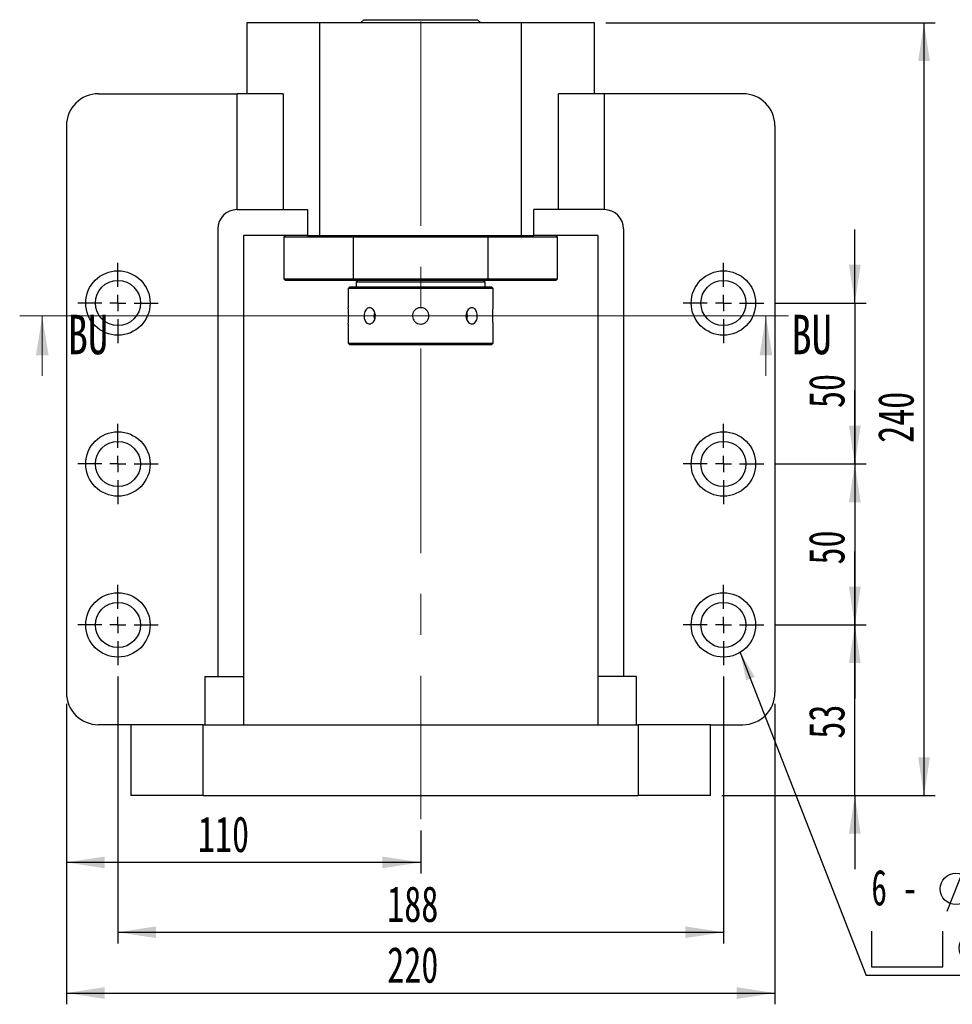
# Paper-space layout 'MBCK25L-H' of a CAD drawing. Header units: millimetres. Extents: x 18 to 332, y 11 to 190.
# Tile 2 of 5: x 18 to 100, y 94 to 182. Entities that reach past the tile are written whole.
import ezdxf

# ---------------------------------------------------------------- set-up
doc = ezdxf.new("R2010")
doc.units = ezdxf.units.MM
doc.linetypes.add('CENTERX2', pattern=[20.32, 12.7, -2.54, 2.54, -2.54])
doc.layers.add('圖層0', color=7, linetype='Continuous')
doc.styles.add('SLDTEXTSTYLE0', font='TXT', dxfattribs={"width": 0.7})
doc.styles.add('SLDTEXTSTYLE1', font='TXT', dxfattribs={"width": 0.7, "bigfont": 'bigfont'})
doc.styles.add('SLDTEXTSTYLE2', font='TXT', dxfattribs={"width": 0.75})
doc.styles.add('SLDTEXTSTYLE3', font='TXT', dxfattribs={"width": 0.633333})
doc.dimstyles.new('SLDDIMSTYLE1', dxfattribs={"dimtxt": 0.18, "dimasz": 2.5, "dimexe": 0, "dimexo": 0.0625, "dimgap": 0, "dimtad": 0, "dimtih": 1, "dimtoh": 1, "dimdec": 0, "dimrnd": 1e-09, "dimzin": 0, "dimdsep": 46, "dimtxsty": 'Standard', "dimsah": 1, "dimcen": 0.09, "dimadec": 0, "dimazin": 0, "dimtfac": 2.5, "dimtdec": 0, "dimtofl": 0, "dimtmove": 0, "dimatfit": 3, "dimfxl": 0, "dimfrac": 2, "dimtolj": 1, "dimtzin": 0, "dimarcsym": 0})
doc.dimstyles.new('SLDDIMSTYLE2', dxfattribs={"dimtxt": 3.389974, "dimasz": 2.5, "dimexe": 0, "dimexo": 0.0625, "dimgap": 0.847493, "dimtad": 1, "dimlfac": 3.5, "dimrnd": 1e-09, "dimzin": 12, "dimdsep": 46, "dimtxsty": 'SLDTEXTSTYLE0', "dimsah": 1, "dimcen": 0.09, "dimadec": 0, "dimazin": 3, "dimtfac": 1, "dimtmove": 0, "dimatfit": 0, "dimfxl": 0, "dimfrac": 2, "dimtolj": 1, "dimtzin": 12, "dimarcsym": 0})
doc.dimstyles.new('SLDDIMSTYLE3', dxfattribs={"dimtxt": 3.389974, "dimasz": 2.5, "dimexe": 0, "dimexo": 0.0625, "dimgap": 0.847493, "dimtad": 1, "dimlfac": 3.5, "dimrnd": 1e-09, "dimzin": 12, "dimdsep": 46, "dimtxsty": 'SLDTEXTSTYLE0', "dimsah": 1, "dimcen": 0.09, "dimadec": 0, "dimazin": 3, "dimtfac": 1, "dimtofl": 0, "dimtmove": 0, "dimatfit": 3, "dimfxl": 0, "dimfrac": 2, "dimtolj": 1, "dimtzin": 12, "dimarcsym": 0})

# ---------------------------------------------------------------- blocks, each defined once
blk = doc.blocks.new('_D_18')
at = {"layer": '圖層0', "color": 7}
for p, q in [((91.688, 156.665), (91.688, 163.184)), ((84.603, 156.665), (92.688, 156.665)), ((91.688, 156.665), (91.688, 142.379)), ((84.603, 142.379), (92.688, 142.379)), ((91.688, 142.379), (91.688, 135.86))]:
    blk.add_line(p, q, dxfattribs=at)
for points in [[(91.688, 156.665), (92.21, 160.055), (91.167, 160.055)], [(91.688, 142.379), (91.167, 138.989), (92.21, 138.989)]]:
    blk.add_solid(points, dxfattribs=at)
at = {"layer": '圖層0', "color": 7, "insert": (87.595, 147.344), "char_height": 3.175, "attachment_point": 1, "rotation": 90, "style": 'SLDTEXTSTYLE0'}
blk.add_mtext('50', dxfattribs=at)
blk = doc.blocks.new('_D_19')
at = {"layer": '圖層0', "color": 7}
for p, q in [((91.688, 142.379), (91.688, 148.898)), ((84.603, 142.379), (92.688, 142.379)), ((91.688, 142.379), (91.688, 128.093)), ((84.603, 128.093), (92.688, 128.093)), ((91.688, 128.093), (91.688, 121.574))]:
    blk.add_line(p, q, dxfattribs=at)
for points in [[(91.688, 142.379), (92.21, 145.769), (91.167, 145.769)], [(91.688, 128.093), (91.167, 124.703), (92.21, 124.703)]]:
    blk.add_solid(points, dxfattribs=at)
at = {"layer": '圖層0', "color": 7, "insert": (87.595, 133.458), "char_height": 3.175, "attachment_point": 1, "rotation": 90, "style": 'SLDTEXTSTYLE0'}
blk.add_mtext('50', dxfattribs=at)
blk = doc.blocks.new('_D_20')
at = {"layer": '圖層0', "color": 7}
for p, q in [((91.688, 128.093), (91.688, 134.613)), ((84.603, 128.093), (92.688, 128.093)), ((91.688, 112.95), (91.688, 128.093)), ((79.889, 112.95), (92.688, 112.95)), ((91.688, 112.95), (91.688, 106.431))]:
    blk.add_line(p, q, dxfattribs=at)
for points in [[(91.688, 128.093), (92.21, 131.483), (91.167, 131.483)], [(91.688, 112.95), (91.167, 109.561), (92.21, 109.561)]]:
    blk.add_solid(points, dxfattribs=at)
at = {"layer": '圖層0', "color": 7, "insert": (87.595, 117.998), "char_height": 3.175, "attachment_point": 1, "rotation": 90, "style": 'SLDTEXTSTYLE0'}
blk.add_mtext('53', dxfattribs=at)
blk = doc.blocks.new('_D_21')
at = {"layer": '圖層0', "color": 7}
for p, q in [((26.317, 123.522), (26.317, 99.824)), ((80.031, 123.522), (80.031, 99.824)), ((26.317, 100.824), (80.031, 100.824))]:
    blk.add_line(p, q, dxfattribs=at)
for points in [[(26.317, 100.824), (29.707, 100.302), (29.707, 101.346)], [(80.031, 100.824), (76.641, 101.346), (76.641, 100.302)]]:
    blk.add_solid(points, dxfattribs=at)
at = {"layer": '圖層0', "color": 7, "insert": (50.206, 104.917), "char_height": 3.175, "attachment_point": 1, "style": 'SLDTEXTSTYLE0'}
blk.add_mtext('188', dxfattribs=at)
blk = doc.blocks.new('_D_22')
at = {"layer": '圖層0', "color": 7}
for p, q in [((21.746, 121.093), (21.746, 94.429)), ((84.603, 121.093), (84.603, 94.429)), ((21.746, 95.429), (84.603, 95.429))]:
    blk.add_line(p, q, dxfattribs=at)
for points in [[(21.746, 95.429), (25.136, 94.907), (25.136, 95.95)], [(84.603, 95.429), (81.213, 95.95), (81.213, 94.907)]]:
    blk.add_solid(points, dxfattribs=at)
at = {"layer": '圖層0', "color": 7, "insert": (50.206, 99.521), "char_height": 3.175, "attachment_point": 1, "style": 'SLDTEXTSTYLE0'}
blk.add_mtext('220', dxfattribs=at)
blk = doc.blocks.new('_D_23')
at = {"layer": '圖層0', "color": 7}
for p, q in [((21.746, 121.093), (21.746, 106.023)), ((53.174, 109.852), (53.174, 106.023)), ((53.174, 107.023), (21.746, 107.023))]:
    blk.add_line(p, q, dxfattribs=at)
for points in [[(21.746, 107.023), (25.136, 106.501), (25.136, 107.545)], [(53.174, 107.023), (49.784, 107.545), (49.784, 106.501)]]:
    blk.add_solid(points, dxfattribs=at)
at = {"layer": '圖層0', "color": 7, "insert": (33.415, 111.116), "char_height": 3.175, "attachment_point": 1, "style": 'SLDTEXTSTYLE0'}
blk.add_mtext('110', dxfattribs=at)
blk = doc.blocks.new('_D_24')
at = {"layer": '圖層0', "color": 7}
for p, q in [((69.603, 181.522), (98.828, 181.522)), ((97.828, 112.95), (97.828, 181.522)), ((79.889, 112.95), (98.828, 112.95))]:
    blk.add_line(p, q, dxfattribs=at)
for points in [[(97.828, 181.522), (97.306, 178.132), (98.349, 178.132)], [(97.828, 112.95), (98.349, 116.34), (97.306, 116.34)]]:
    blk.add_solid(points, dxfattribs=at)
at = {"layer": '圖層0', "color": 7, "insert": (93.735, 144.255), "char_height": 3.175, "attachment_point": 1, "rotation": 90, "style": 'SLDTEXTSTYLE0'}
blk.add_mtext('240', dxfattribs=at)
blk = doc.blocks.new('SW_SYMBOL_HOLE_DIAM')
at = {"layer": '圖層0', "color": 0}
blk.add_line((300, 0), (700, 1000), dxfattribs=at)
blk.add_circle((500, 500), 350, dxfattribs=at)
blk = doc.blocks.new('SW_SYMBOL_HOLE_SPOT')
at = {"layer": '圖層0', "color": 0}
for p, q in [((0, 875), (0, 75)), ((1600, 75), (1600, 875)), ((0, 75), (1600, 75))]:
    blk.add_line(p, q, dxfattribs=at)
blk = doc.blocks.new('SW_NOTE_6')
at = {"layer": '圖層0', "color": 0}
blk.add_line((21.858, 0), (0, 0), dxfattribs=at)
at = {"layer": '圖層0', "color": 0, "xscale": 0.003964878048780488, "yscale": 0.003964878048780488, "zscale": 0.003964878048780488}
for name, p in [('SW_SYMBOL_HOLE_DIAM', (5.967, 5.698)), ('SW_SYMBOL_HOLE_DIAM', (7.648, 0.465)), ('SW_SYMBOL_HOLE_SPOT', (0.452, 0.465))]:
    blk.add_blockref(name, p, dxfattribs=at)
at = {"layer": '圖層0', "color": 0, "char_height": 3.175, "attachment_point": 1}
for s, insert, style in [('14\\M+18AD1\\M+190FA', (9.988, 9.396), 'SLDTEXTSTYLE1'), ('6 -', (0.452, 9.396), 'SLDTEXTSTYLE3'), ('20', (11.67, 4.163), 'SLDTEXTSTYLE0')]:
    blk.add_mtext(s, dxfattribs=dict(at, insert=insert, style=style))
blk = doc.blocks.new('SW_CENTERMARKSYMBOL_10')
at = {"layer": '圖層0', "color": 0}
for p, q in [((0, 1.429), (0, 3.571)), ((-1.429, 0), (-3.571, 0)), ((0, 0), (-0.714, 0)), ((0, 0), (0, 0.714)), ((0, 0), (0, -0.714)), ((0, 0), (0.714, 0)), ((1.429, 0), (3.571, 0)), ((0, -1.429), (0, -3.571))]:
    blk.add_line(p, q, dxfattribs=at)
blk = doc.blocks.new('SW_CENTERMARKSYMBOL_11')
at = {"layer": '圖層0', "color": 0}
for p, q in [((0, 1.429), (0, 3.571)), ((-1.429, 0), (-3.571, 0)), ((0, 0), (-0.714, 0)), ((0, 0), (0, 0.714)), ((0, 0), (0, -0.714)), ((0, 0), (0.714, 0)), ((1.429, 0), (3.571, 0)), ((0, -1.429), (0, -3.571))]:
    blk.add_line(p, q, dxfattribs=at)
blk = doc.blocks.new('SW_CENTERMARKSYMBOL_12')
at = {"layer": '圖層0', "color": 0}
for p, q in [((0, 1.429), (0, 3.571)), ((-1.429, 0), (-3.571, 0)), ((0, 0), (-0.714, 0)), ((0, 0), (0, 0.714)), ((0, 0), (0, -0.714)), ((0, 0), (0.714, 0)), ((1.429, 0), (3.571, 0)), ((0, -1.429), (0, -3.571))]:
    blk.add_line(p, q, dxfattribs=at)
blk = doc.blocks.new('SW_CENTERMARKSYMBOL_13')
at = {"layer": '圖層0', "color": 0}
for p, q in [((0, 1.429), (0, 3.571)), ((-1.429, 0), (-3.571, 0)), ((0, 0), (-0.714, 0)), ((0, 0), (0, 0.714)), ((0, 0), (0, -0.714)), ((0, 0), (0.714, 0)), ((1.429, 0), (3.571, 0)), ((0, -1.429), (0, -3.571))]:
    blk.add_line(p, q, dxfattribs=at)
blk = doc.blocks.new('SW_CENTERMARKSYMBOL_14')
at = {"layer": '圖層0', "color": 0}
for p, q in [((0, 1.429), (0, 3.571)), ((-1.429, 0), (-3.571, 0)), ((0, 0), (-0.714, 0)), ((0, 0), (0, 0.714)), ((0, 0), (0, -0.714)), ((0, 0), (0.714, 0)), ((1.429, 0), (3.571, 0)), ((0, -1.429), (0, -3.571))]:
    blk.add_line(p, q, dxfattribs=at)
blk = doc.blocks.new('SW_CENTERMARKSYMBOL_15')
at = {"layer": '圖層0', "color": 0}
for p, q in [((0, 1.429), (0, 3.571)), ((-1.429, 0), (-3.571, 0)), ((0, 0), (-0.714, 0)), ((0, 0), (0, 0.714)), ((0, 0), (0, -0.714)), ((0, 0), (0.714, 0)), ((1.429, 0), (3.571, 0)), ((0, -1.429), (0, -3.571))]:
    blk.add_line(p, q, dxfattribs=at)

psp = doc.layouts.new('MBCK25L-H')

# ---------------------------------------------------------------- linework, layer by layer
at = {"color": 7, "linetype": 'Continuous', "lineweight": 25}
for p, q in [((48.1314, 181.8076), (47.8457, 181.5219)), ((48.1314, 181.8076), (58.2171, 181.8076)), ((58.5028, 181.5219), (58.2171, 181.8076)), ((37.7457, 181.5219), (37.7457, 175.2362)), ((44.23, 181.5219), (37.7457, 181.5219)), ((44.23, 162.6648), (44.23, 181.5219)), ((62.1185, 181.5219), (44.23, 181.5219)), ((62.1185, 162.6648), (62.1185, 181.5219)), ((68.6028, 181.5219), (62.1185, 181.5219)), ((68.6028, 175.2362), (68.6028, 181.5219)), ((24.6028, 175.2362), (36.891, 175.2362)), ((36.891, 164.9505), (36.891, 175.2362)), ((40.9618, 175.2362), (36.891, 175.2362)), ((40.9618, 175.2362), (40.9618, 164.9505)), ((65.3867, 164.9505), (65.3867, 175.2362)), ((69.4575, 175.2362), (65.3867, 175.2362)), ((69.4575, 175.2362), (69.4575, 164.9505)), ((81.7457, 175.2362), (69.4575, 175.2362)), ((21.7457, 172.3791), (21.7457, 122.0933)), ((84.6028, 172.3791), (84.6028, 122.0933)), ((36.8885, 164.9505), (43.1335, 164.9505)), ((43.1335, 164.9505), (43.1335, 162.6648)), ((63.215, 162.6648), (63.215, 164.9505)), ((69.46, 164.9505), (63.215, 164.9505)), ((35.1743, 163.2362), (35.1743, 123.5219)), ((43.1335, 162.6648), (37.46, 162.6648)), ((37.46, 162.6648), (37.46, 123.5219)), ((41.1743, 162.6648), (41.0314, 162.5219)), ((43.1335, 162.6648), (44.23, 162.6648)), ((44.23, 162.6648), (62.1185, 162.6648)), ((47.2375, 162.6648), (47.1998, 162.5219)), ((59.1487, 162.5219), (59.111, 162.6648)), ((62.1185, 162.6648), (63.215, 162.6648)), ((68.8885, 162.6648), (63.215, 162.6648)), ((65.3171, 162.5219), (65.1743, 162.6648)), ((68.8885, 162.6648), (68.8885, 123.5219)), ((71.1743, 163.2362), (71.1743, 123.5219)), ((41.0314, 162.5219), (41.0314, 158.8076)), ((47.1998, 162.5219), (41.0314, 162.5219)), ((59.1487, 162.5219), (47.1998, 162.5219)), ((47.1998, 162.5219), (47.1998, 158.8076)), ((59.1487, 158.8076), (59.1487, 162.5219)), ((65.3171, 162.5219), (59.1487, 162.5219)), ((65.3171, 158.8076), (65.3171, 162.5219)), ((41.0314, 158.8076), (41.1743, 158.6648)), ((41.0314, 158.8076), (47.1998, 158.8076)), ((47.2375, 158.6648), (41.1743, 158.6648)), ((47.1998, 158.8076), (59.1487, 158.8076)), ((47.1998, 158.8076), (47.2375, 158.6648)), ((59.111, 158.6648), (47.2375, 158.6648)), ((47.6028, 158.6648), (47.46, 158.5219)), ((47.46, 158.5219), (47.46, 158.0933)), ((58.8885, 158.5219), (47.46, 158.5219)), ((58.8885, 158.5219), (58.7457, 158.6648)), ((58.8885, 158.0933), (58.8885, 158.5219)), ((59.111, 158.6648), (59.1487, 158.8076)), ((65.1743, 158.6648), (59.111, 158.6648)), ((59.1487, 158.8076), (65.3171, 158.8076)), ((65.1743, 158.6648), (65.3171, 158.8076)), ((46.8885, 158.0933), (46.7457, 157.9505)), ((46.7457, 157.9505), (46.7457, 156.2414)), ((59.6028, 157.9505), (46.7457, 157.9505)), ((46.8885, 158.0933), (59.46, 158.0933)), ((59.6028, 157.9505), (59.46, 158.0933)), ((59.6028, 156.2414), (59.6028, 157.9505)), ((46.7457, 154.7933), (46.7457, 153.0933)), ((59.6028, 153.0933), (59.6028, 154.7933)), ((46.7457, 153.0933), (46.8885, 152.9505)), ((46.7457, 153.0933), (59.6028, 153.0933)), ((59.46, 152.9505), (46.8885, 152.9505)), ((59.46, 152.9505), (59.6028, 153.0933)), ((34.0314, 123.5219), (34.0314, 119.2362)), ((34.0314, 123.5219), (37.46, 123.5219)), ((37.46, 123.5219), (37.46, 119.2362)), ((72.3171, 123.5219), (68.8885, 123.5219)), ((68.8885, 123.5219), (68.8885, 119.2362)), ((72.3171, 119.2362), (72.3171, 123.5219)), ((27.46, 119.2362), (24.6028, 119.2362)), ((33.8885, 119.2362), (27.46, 119.2362)), ((27.46, 119.2362), (27.46, 112.9505)), ((33.8885, 112.9505), (33.8885, 119.2362)), ((33.8885, 119.2362), (72.46, 119.2362)), ((72.46, 119.2362), (72.46, 112.9505)), ((78.8885, 119.2362), (72.46, 119.2362)), ((78.8885, 112.9505), (78.8885, 119.2362)), ((78.8885, 119.2362), (81.7457, 119.2362)), ((33.8885, 112.9505), (27.46, 112.9505)), ((33.8885, 112.9505), (72.46, 112.9505)), ((78.8885, 112.9505), (72.46, 112.9505))]:
    psp.add_line(p, q, dxfattribs=at)
at = {"color": 7, "linetype": 'Continuous', "lineweight": 18}
for p, q in [((85.8038, 155.5225), (17.6026, 155.5225)), ((19.6026, 150.2025), (19.6026, 155.5225)), ((83.8038, 150.2025), (83.8038, 155.5225))]:
    psp.add_line(p, q, dxfattribs=at)
at = {"color": 7, "linetype": 'Continuous', "lineweight": 25, "flags": 128}
for points in [[(57.3159, 155.5219), (57.2885, 155.7538), (57.2593, 155.8505)], [(57.2586, 155.1915), (57.2885, 155.29), (57.3159, 155.5219)]]:
    psp.add_lwpolyline(points, dxfattribs=at)
at = {"color": 7, "linetype": 'Continuous', "lineweight": 25}
for centre, radius in [((26.3171, 156.6648), 2.8571), ((80.0314, 156.6648), 2.8571), ((26.3171, 156.6648), 2), ((80.0314, 156.6648), 2), ((26.3171, 142.379), 2.8571), ((80.0314, 142.379), 2.8571), ((26.3171, 142.379), 2), ((80.0314, 142.379), 2), ((26.3171, 128.0933), 2.8571), ((80.0314, 128.0933), 2.8571), ((26.3171, 128.0933), 2), ((80.0314, 128.0933), 2)]:
    psp.add_circle(centre, radius, dxfattribs=at)
for centre, radius, start, end in [((24.6028, 172.379), 2.8571, 90, 180), ((81.7457, 172.379), 2.8571, 0, 90), ((36.8885, 163.2362), 1.7143, 90, 180), ((69.46, 163.2362), 1.7143, 0, 90), ((40.3393, 155.5219), 6.4477, 353.512136, 6.406835), ((50.0112, 155.522), 0.9788, 160.584873, 199.677566), ((24.6028, 122.0933), 2.8571, 180, 270), ((81.7457, 122.0933), 2.8571, 270, 0)]:
    psp.add_arc(centre, radius, start, end, dxfattribs=at)
for points, knots in [([(49.1618, 155.5219), (49.1556, 155.4419), (49.1432, 155.2818), (49.0479, 155.0686), (48.9104, 154.9058), (48.7434, 154.8122), (48.57, 154.7986), (48.4099, 154.8661), (48.2789, 155.0068), (48.1884, 155.2057), (48.1459, 155.4406), (48.1546, 155.6841), (48.2133, 155.9089), (48.318, 156.0907), (48.4607, 156.209), (48.6277, 156.2498), (48.8008, 156.2088), (48.9601, 156.0912), (49.0843, 155.9096), (49.152, 155.7087), (49.159, 155.5752), (49.1618, 155.5219)], [0, 0, 0, 0, 0.0534626, 0.1069177, 0.16058, 0.2143797, 0.2679547, 0.3212954, 0.3747535, 0.4284993, 0.4822582, 0.535729, 0.5890635, 0.6426225, 0.6964187, 0.7500953, 0.8034841, 0.8568633, 0.910525, 0.9643251, 1, 1, 1, 1]), ([(53.1743, 154.7933), (53.0926, 154.8013), (52.9294, 154.8173), (52.7119, 154.942), (52.5459, 155.1261), (52.4503, 155.3567), (52.4365, 155.6052), (52.5053, 155.8438), (52.6487, 156.0464), (52.8516, 156.1907), (53.0911, 156.2598), (53.3395, 156.2457), (53.5688, 156.1508), (53.7542, 155.9855), (53.875, 155.7676), (53.9167, 155.5218), (53.875, 155.277), (53.7552, 155.0594), (53.5701, 154.8945), (53.3651, 154.806), (53.2287, 154.797), (53.1743, 154.7933)], [0, 0, 0, 0, 0.0534548, 0.1069011, 0.1605615, 0.2143662, 0.2679368, 0.32126, 0.3747079, 0.4284574, 0.4822173, 0.535681, 0.5890045, 0.6425571, 0.6963578, 0.7500354, 0.8034097, 0.8567734, 0.9104348, 0.9642393, 1, 1, 1, 1]), ([(58.1969, 155.5219), (58.192, 155.4419), (58.1821, 155.2818), (58.1045, 155.0686), (57.9868, 154.9058), (57.834, 154.8122), (57.6628, 154.7986), (57.4921, 154.8661), (57.3422, 155.0068), (57.2327, 155.2057), (57.1795, 155.4406), (57.1905, 155.6841), (57.2634, 155.9089), (57.388, 156.0907), (57.5476, 156.209), (57.7213, 156.2498), (57.8878, 156.2088), (58.0301, 156.0912), (58.1345, 155.9096), (58.1891, 155.7087), (58.1946, 155.5752), (58.1969, 155.5219)], [0, 0, 0, 0, 0.0534626, 0.1069177, 0.16058, 0.2143797, 0.2679547, 0.3212954, 0.3747535, 0.4284993, 0.4822582, 0.535729, 0.5890635, 0.6426225, 0.6964187, 0.7500953, 0.8034841, 0.8568633, 0.910525, 0.9643251, 1, 1, 1, 1]), ([(59.6028, 154.7933), (59.6019, 154.8013), (59.6, 154.8173), (59.587, 154.942), (59.5725, 155.1261), (59.562, 155.3567), (59.5604, 155.6053), (59.5682, 155.8435), (59.5822, 156.0473), (59.5956, 156.1871), (59.6032, 156.2541), (59.6021, 156.2439), (59.6018, 156.2414)], [0, 0, 0, 0, 0.1069038, 0.2137908, 0.3211058, 0.4287095, 0.535845, 0.6424857, 0.7493757, 0.856869, 0.9643831, 1, 1, 1, 1])]:
    psp.add_open_spline(points, degree=3, knots=knots, dxfattribs=at)
at = {"color": 7, "linetype": 'Continuous', "lineweight": 18}
for points in [[(19.6026, 155.5225), (19.0426, 152.0225), (20.1626, 152.0225)], [(83.8038, 155.5225), (83.2438, 152.0225), (84.3638, 152.0225)]]:
    psp.add_solid(points, dxfattribs=at)
at = {"layer": '圖層0', "color": 7, "linetype": 'CENTERX2', "lineweight": 18, "ltscale": 1.428571}
psp.add_line((53.1743, 181.6457), (53.1743, 110.852), dxfattribs=at)

# ---------------------------------------------------------------- block references
at = {"layer": '圖層0', "color": 7}
for name, p in [('SW_CENTERMARKSYMBOL_11', (26.3171, 156.6648)), ('SW_CENTERMARKSYMBOL_10', (80.0314, 156.6648)), ('SW_CENTERMARKSYMBOL_12', (26.3171, 142.379)), ('SW_CENTERMARKSYMBOL_13', (80.0314, 142.379)), ('SW_CENTERMARKSYMBOL_15', (26.3171, 128.0933)), ('SW_CENTERMARKSYMBOL_14', (80.0314, 128.0933)), ('SW_NOTE_6', (92.7091, 96.9853))]:
    psp.add_blockref(name, p, dxfattribs=at)

# ---------------------------------------------------------------- texts
at = {"color": 7, "linetype": 'Continuous', "char_height": 3.5, "attachment_point": 1, "style": 'SLDTEXTSTYLE2'}
for insert in [(21.8685, 155.6208), (86.0696, 155.6208)]:
    psp.add_mtext('BU', dxfattribs=dict(at, insert=insert))

# ---------------------------------------------------------------- dimensions: what is measured, and where the dimension line sits
at = {"layer": '圖層0', "color": 7}
for base, p1, p2, angle, dimstyle, picture, middle in [((97.8279, 181.5219), (78.8885, 112.9505), (68.6028, 181.5219), 90, 'SLDDIMSTYLE3', '_D_24', (97.8279, 147.2362)), ((91.688, 142.379), (83.6028, 156.6648), (83.6028, 142.379), 90, 'SLDDIMSTYLE2', '_D_18', (91.688, 149.3315)), ((91.688, 128.0933), (83.6028, 142.379), (83.6028, 128.0933), 90, 'SLDDIMSTYLE2', '_D_19', (91.688, 135.445)), ((91.688, 128.0933), (78.8885, 112.9505), (83.6028, 128.0933), 90, 'SLDDIMSTYLE2', '_D_20', (91.688, 119.985)), ((80.0314, 100.824), (26.3171, 124.5219), (80.0314, 124.5219), 0, 'SLDDIMSTYLE3', '_D_21', (53.1866, 100.824))]:
    dim = psp.add_linear_dim(base=base, p1=p1, p2=p2, angle=angle, dimstyle=dimstyle, dxfattribs=at)
    dim.commit()
    dim.dimension.update_dxf_attribs({"geometry": picture, "text_midpoint": middle, "dimtype": 160})
for base, p1, p2, picture, middle in [((84.6028, 95.4287), (21.7457, 122.0933), (84.6028, 122.0933), '_D_22', (53.1866, 95.4287)), ((21.7457, 107.023), (53.1743, 110.852), (21.7457, 122.0933), '_D_23', (36.3965, 107.023))]:
    dim = psp.add_linear_dim(base=base, p1=p1, p2=p2, dimstyle='SLDDIMSTYLE3', dxfattribs=at)
    dim.commit()
    dim.dimension.update_dxf_attribs({"geometry": picture, "text_midpoint": middle, "dimtype": 160})

# ---------------------------------------------------------------- leaders
psp.add_leader([(81.5268, 125.6588), (92.7091, 96.9853)], dimstyle='SLDDIMSTYLE1', dxfattribs=at)

doc.saveas('drawing.dxf')
